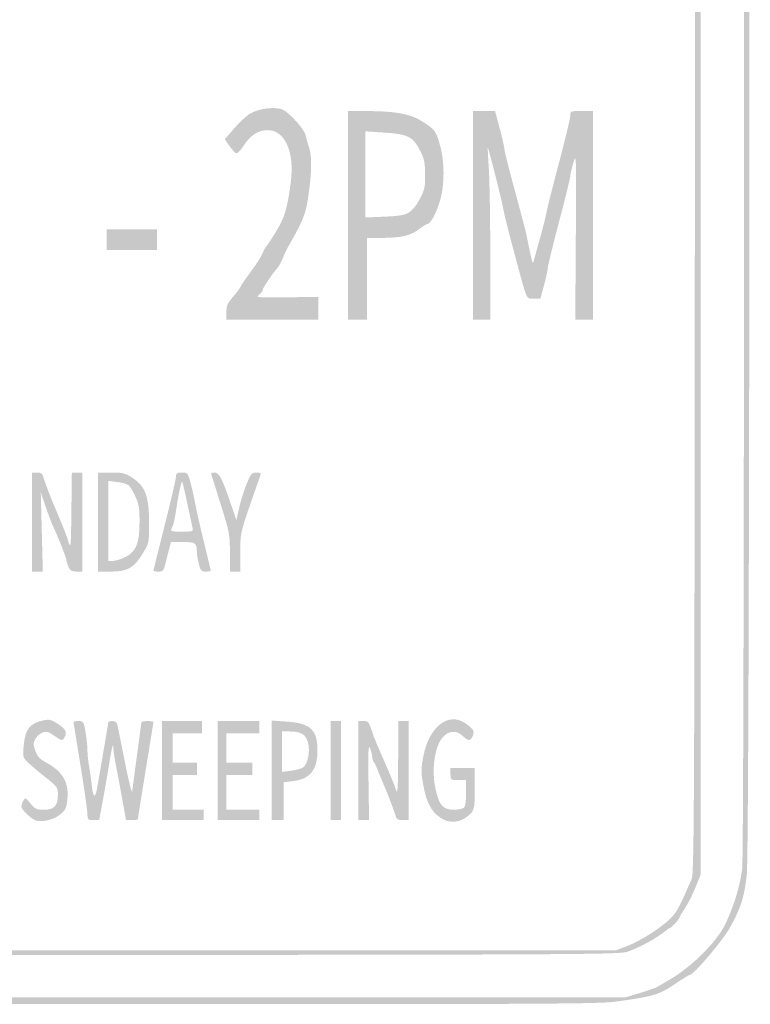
# Model space of a CAD drawing. Header units: inches. Extents: x -0.5 to 0.5, y -0.73 to 0.74.
# Tile 2 of 3: x -0.03 to 0.5, y -0.73 to -0.02. Entities that reach past the tile are written whole.
import ezdxf

# ---------------------------------------------------------------- set-up
doc = ezdxf.new("R2010")
doc.units = ezdxf.units.IN
doc.header["$MEASUREMENT"] = 0

msp = doc.modelspace()

# ---------------------------------------------------------------- hatches: boundary and pattern name
h = msp.add_hatch(color=7)
edge = h.paths.add_edge_path()
edge.add_spline(control_points=[(-0.39874, -0.73269), (-0.41879, -0.72992), (-0.42492, -0.72822), (-0.43436, -0.72285), (-0.43942, -0.71997), (-0.44601, -0.71632), (-0.44901, -0.71475), (-0.452, -0.71318), (-0.45684, -0.70921), (-0.45975, -0.70594), (-0.46266, -0.70267), (-0.4669, -0.69802), (-0.46917, -0.6956), (-0.47438, -0.69004), (-0.48556, -0.67139), (-0.48892, -0.66264), (-0.49512, -0.64653), (-0.49492, -0.66907), (-0.49492, 0), (-0.49492, 0.66907), (-0.49512, 0.64653), (-0.48892, 0.66264), (-0.48556, 0.67139), (-0.47438, 0.69004), (-0.46917, 0.6956), (-0.4669, 0.69802), (-0.46266, 0.70267), (-0.45975, 0.70594), (-0.45684, 0.70921), (-0.452, 0.71318), (-0.44901, 0.71475), (-0.44601, 0.71632), (-0.43942, 0.71997), (-0.43436, 0.72285), (-0.42461, 0.72841), (-0.4196, 0.72975), (-0.39748, 0.73271), (-0.37657, 0.73552), (0.3767, 0.73551), (0.39748, 0.7327), (0.42579, 0.72888), (0.42957, 0.72776), (0.44167, 0.71955), (0.44681, 0.71606), (0.45149, 0.71321), (0.45206, 0.71321), (0.45469, 0.71321), (0.47577, 0.68843), (0.48072, 0.67953), (0.48895, 0.66471), (0.49131, 0.65738), (0.49319, 0.64088), (0.49576, 0.61838), (0.49576, -0.61838), (0.49319, -0.64088), (0.49131, -0.65738), (0.48895, -0.66471), (0.48072, -0.67953), (0.47577, -0.68843), (0.45469, -0.71321), (0.45206, -0.71321), (0.45149, -0.71321), (0.44681, -0.71606), (0.44167, -0.71955), (0.42957, -0.72776), (0.42579, -0.72888), (0.39748, -0.7327), (0.38548, -0.73432), (0.3325, -0.73455), (-0.00189, -0.73441), (-0.30154, -0.73429), (-0.38994, -0.7339), (-0.39874, -0.73269)], knot_values=[0, 0, 0, 0, 1, 1, 1, 2, 2, 2, 3, 3, 3, 4, 4, 4, 5, 5, 5, 6, 6, 6, 7, 7, 7, 8, 8, 8, 9, 9, 9, 10, 10, 10, 11, 11, 11, 12, 12, 12, 13, 13, 13, 14, 14, 14, 15, 15, 15, 16, 16, 16, 17, 17, 17, 18, 18, 18, 19, 19, 19, 20, 20, 20, 21, 21, 21, 22, 22, 22, 23, 23, 23, 24, 24, 24, 24], degree=3, periodic=0)
edge = h.paths.add_edge_path(flags=0)
edge.add_spline(control_points=[(0.41583, -0.72636), (0.42165, -0.7246), (0.42726, -0.72264), (0.4283, -0.722), (0.42934, -0.72136), (0.4333, -0.71903), (0.43711, -0.71682), (0.4539, -0.70708), (0.47193, -0.68896), (0.47809, -0.67562), (0.48415, -0.6625), (0.48836, -0.64848), (0.48989, -0.63629), (0.49171, -0.62171), (0.49171, 0.62171), (0.48989, 0.63629), (0.48836, 0.64848), (0.48415, 0.6625), (0.47809, 0.67562), (0.47193, 0.68896), (0.4539, 0.70708), (0.43711, 0.71682), (0.4333, 0.71903), (0.42934, 0.72136), (0.4283, 0.722), (0.42726, 0.72264), (0.42165, 0.7246), (0.41583, 0.72636)], knot_values=[0, 0, 0, 0, 1, 1, 1, 2, 2, 2, 3, 3, 3, 4, 4, 4, 5, 5, 5, 6, 6, 6, 7, 7, 7, 8, 8, 8, 9, 9, 9, 9], degree=3, periodic=0)
edge.add_line((0.41583, 0.72636), (0.40525, 0.72956))
edge.add_line((0.40525, 0.72956), (0.0003, 0.72956))
edge.add_line((0.0003, 0.72956), (-0.40466, 0.72956))
edge.add_line((-0.40466, 0.72956), (-0.41546, 0.72619))
edge.add_spline(control_points=[(-0.41546, 0.72619), (-0.4214, 0.72434), (-0.42982, 0.72066), (-0.43418, 0.71802), (-0.43853, 0.71537), (-0.44253, 0.7132), (-0.44306, 0.7132), (-0.44441, 0.71318), (-0.45901, 0.70062), (-0.45963, 0.69894), (-0.45991, 0.69818), (-0.46359, 0.69358), (-0.46781, 0.68871), (-0.47662, 0.67855), (-0.48352, 0.6648), (-0.48773, 0.64902)], knot_values=[0, 0, 0, 0, 1, 1, 1, 2, 2, 2, 3, 3, 3, 4, 4, 4, 5, 5, 5, 5], degree=3, periodic=0)
edge.add_line((-0.48773, 0.64902), (-0.49057, 0.63836))
edge.add_line((-0.49057, 0.63836), (-0.49057, 0))
edge.add_line((-0.49057, 0), (-0.49057, -0.63836))
edge.add_line((-0.49057, -0.63836), (-0.48773, -0.64902))
edge.add_spline(control_points=[(-0.48773, -0.64902), (-0.48352, -0.6648), (-0.47662, -0.67855), (-0.46781, -0.68871), (-0.46359, -0.69358), (-0.45991, -0.69818), (-0.45963, -0.69894), (-0.45903, -0.70055), (-0.44444, -0.71318), (-0.44315, -0.7132), (-0.44267, -0.7132), (-0.43871, -0.71533), (-0.43434, -0.71792), (-0.42998, -0.72052), (-0.42189, -0.72414), (-0.41635, -0.72597)], knot_values=[0, 0, 0, 0, 1, 1, 1, 2, 2, 2, 3, 3, 3, 4, 4, 4, 5, 5, 5, 5], degree=3, periodic=0)
edge.add_line((-0.41635, -0.72597), (-0.40629, -0.7293))
edge.add_line((-0.40629, -0.7293), (-0.00052, -0.72943))
edge.add_line((-0.00052, -0.72943), (0.40525, -0.72956))
edge.add_line((0.40525, -0.72956), (0.41583, -0.72636))
h = msp.add_hatch(color=7)
edge = h.paths.add_edge_path()
edge.add_spline(control_points=[(-0.39308, -0.69797), (-0.39619, -0.69734), (-0.40266, -0.69625), (-0.40744, -0.69555), (-0.41665, -0.69422), (-0.42154, -0.69183), (-0.43099, -0.68405), (-0.4342, -0.68141), (-0.4374, -0.67925), (-0.43809, -0.67925), (-0.43879, -0.67925), (-0.43969, -0.67854), (-0.44009, -0.67767), (-0.44132, -0.67504), (-0.44634, -0.6671), (-0.45011, -0.6618), (-0.45222, -0.65883), (-0.45491, -0.65204), (-0.45671, -0.64513)], knot_values=[0, 0, 0, 0, 1, 1, 1, 2, 2, 2, 3, 3, 3, 4, 4, 4, 5, 5, 5, 6, 6, 6, 6], degree=3, periodic=0)
edge.add_line((-0.45671, -0.64513), (-0.45975, -0.63347))
edge.add_line((-0.45975, -0.63347), (-0.45975, 0.00395))
edge.add_line((-0.45975, 0.00395), (-0.45975, 0.64137))
edge.add_line((-0.45975, 0.64137), (-0.4553, 0.65113))
edge.add_spline(control_points=[(-0.4553, 0.65113), (-0.45286, 0.65649), (-0.44946, 0.66271), (-0.44775, 0.66495), (-0.44605, 0.66719), (-0.44465, 0.66934), (-0.44465, 0.66975), (-0.44465, 0.6712), (-0.43896, 0.67921), (-0.43792, 0.67923), (-0.43733, 0.67924), (-0.43525, 0.68059), (-0.4333, 0.68223), (-0.42792, 0.68676), (-0.41394, 0.69425), (-0.40657, 0.69656), (-0.40056, 0.69844), (-0.36684, 0.69866), (-0.00818, 0.69905), (0.34449, 0.69944), (0.38484, 0.69928), (0.3956, 0.69749), (0.40217, 0.6964), (0.40953, 0.6952), (0.41195, 0.69482), (0.41708, 0.69401), (0.42284, 0.69076), (0.43099, 0.68405), (0.4342, 0.68141), (0.43731, 0.67924), (0.43791, 0.67923), (0.43898, 0.67921), (0.44465, 0.6712), (0.44465, 0.6697), (0.44465, 0.66927), (0.44643, 0.66667), (0.4486, 0.66394), (0.45077, 0.6612), (0.45416, 0.65497), (0.45615, 0.6501)], knot_values=[0, 0, 0, 0, 1, 1, 1, 2, 2, 2, 3, 3, 3, 4, 4, 4, 5, 5, 5, 6, 6, 6, 7, 7, 7, 8, 8, 8, 9, 9, 9, 10, 10, 10, 11, 11, 11, 12, 12, 12, 13, 13, 13, 13], degree=3, periodic=0)
edge.add_line((0.45615, 0.6501), (0.45975, 0.64125))
edge.add_line((0.45975, 0.64125), (0.45974, 0.00018))
edge.add_line((0.45974, 0.00018), (0.45974, -0.64088))
edge.add_line((0.45974, -0.64088), (0.45597, -0.65013))
edge.add_spline(control_points=[(0.45597, -0.65013), (0.45389, -0.65522), (0.4505, -0.6619), (0.44843, -0.66498), (0.44635, -0.66805), (0.44464, -0.67096), (0.44461, -0.67145), (0.44456, -0.67265), (0.43868, -0.67925), (0.43766, -0.67925), (0.43721, -0.67925), (0.43525, -0.68059), (0.4333, -0.68223), (0.42792, -0.68676), (0.41394, -0.69425), (0.40657, -0.69656), (0.40055, -0.69845), (0.36704, -0.69864), (0.00629, -0.69887), (-0.22758, -0.69902), (-0.38972, -0.69865), (-0.39308, -0.69797)], knot_values=[0, 0, 0, 0, 1, 1, 1, 2, 2, 2, 3, 3, 3, 4, 4, 4, 5, 5, 5, 6, 6, 6, 7, 7, 7, 7], degree=3, periodic=0)
edge = h.paths.add_edge_path(flags=0)
edge.add_spline(control_points=[(0.4053, -0.69288), (0.41782, -0.68819), (0.43553, -0.67636), (0.44098, -0.66903), (0.44272, -0.66669), (0.44573, -0.6611), (0.44765, -0.6566), (0.44958, -0.65211), (0.4521, -0.64645), (0.45325, -0.64403), (0.45519, -0.63994), (0.45537, -0.59372), (0.45569, -0.00566), (0.4559, 0.39048), (0.45558, 0.63123), (0.45484, 0.63611), (0.45418, 0.64041), (0.45225, 0.64664), (0.45056, 0.64995), (0.44107, 0.66846), (0.43562, 0.67532), (0.42453, 0.68271), (0.41223, 0.6909), (0.41164, 0.69117), (0.40101, 0.69356), (0.39277, 0.69541), (0.35648, 0.6956), (-0.00303, 0.6956)], knot_values=[0, 0, 0, 0, 1, 1, 1, 2, 2, 2, 3, 3, 3, 4, 4, 4, 5, 5, 5, 6, 6, 6, 7, 7, 7, 8, 8, 8, 9, 9, 9, 9], degree=3, periodic=0)
edge.add_line((-0.00303, 0.6956), (-0.39802, 0.6956))
edge.add_line((-0.39802, 0.6956), (-0.4053, 0.69289))
edge.add_spline(control_points=[(-0.4053, 0.69289), (-0.41261, 0.69016), (-0.41781, 0.68728), (-0.4283, 0.68015), (-0.43538, 0.67534), (-0.44349, 0.6643), (-0.45019, 0.65036)], knot_values=[0, 0, 0, 0, 1, 1, 1, 2, 2, 2, 2], degree=3, periodic=0)
edge.add_line((-0.45019, 0.65036), (-0.45535, 0.63962))
edge.add_line((-0.45535, 0.63962), (-0.45535, 0.00314))
edge.add_spline(control_points=[(-0.45535, 0.00314), (-0.45535, -0.61773), (-0.45529, -0.63355), (-0.45296, -0.64214), (-0.45165, -0.64698), (-0.44933, -0.65292), (-0.44781, -0.65535), (-0.44629, -0.65777), (-0.44482, -0.66033), (-0.44454, -0.66104), (-0.44426, -0.66175), (-0.44178, -0.66545), (-0.43904, -0.66927), (-0.43135, -0.67998), (-0.41637, -0.68984), (-0.40263, -0.69322), (-0.39425, -0.69528), (-0.36997, -0.69542), (0.00215, -0.6955)], knot_values=[0, 0, 0, 0, 1, 1, 1, 2, 2, 2, 3, 3, 3, 4, 4, 4, 5, 5, 5, 6, 6, 6, 6], degree=3, periodic=0)
edge.add_line((0.00215, -0.6955), (0.39802, -0.6956))
edge.add_line((0.39802, -0.6956), (0.4053, -0.69288))
h = msp.add_hatch(color=7)
edge = h.paths.add_edge_path()
edge.add_spline(control_points=[(0.11635, -0.23351), (0.11635, -0.22896), (0.11717, -0.22709), (0.12116, -0.2225), (0.12381, -0.21947), (0.12629, -0.21613), (0.12669, -0.21509), (0.12708, -0.21406), (0.13036, -0.20925), (0.13398, -0.2044), (0.1376, -0.19956), (0.14141, -0.19362), (0.14244, -0.19119), (0.14347, -0.18877), (0.14469, -0.18651), (0.14516, -0.18616), (0.14562, -0.18582), (0.14873, -0.18112), (0.15206, -0.17572), (0.15848, -0.16532), (0.16052, -0.15855), (0.163, -0.13942), (0.16581, -0.11768), (0.15875, -0.10189), (0.14621, -0.10189), (0.13952, -0.10189), (0.13369, -0.10568), (0.12882, -0.11319), (0.12664, -0.11655), (0.12422, -0.11905), (0.12344, -0.11873), (0.12265, -0.11842), (0.12047, -0.11599), (0.1186, -0.11334)], knot_values=[0, 0, 0, 0, 1, 1, 1, 2, 2, 2, 3, 3, 3, 4, 4, 4, 5, 5, 5, 6, 6, 6, 7, 7, 7, 8, 8, 8, 9, 9, 9, 10, 10, 10, 11, 11, 11, 11], degree=3, periodic=0)
edge.add_line((0.1186, -0.11334), (0.11518, -0.10852))
edge.add_line((0.11518, -0.10852), (0.12205, -0.10059))
edge.add_spline(control_points=[(0.12205, -0.10059), (0.12582, -0.09623), (0.13104, -0.0914), (0.13364, -0.08987), (0.14011, -0.08604), (0.15257, -0.08468), (0.15755, -0.08726), (0.16261, -0.08987), (0.17281, -0.10139), (0.17371, -0.1055), (0.17411, -0.10732), (0.17531, -0.11159), (0.17638, -0.11499), (0.17855, -0.12186), (0.17804, -0.13591), (0.17498, -0.15409), (0.1734, -0.16349), (0.17104, -0.1689), (0.16045, -0.18742), (0.15986, -0.18846), (0.1584, -0.19169), (0.1572, -0.19459), (0.156, -0.1975), (0.15408, -0.20089), (0.15293, -0.20214), (0.14971, -0.20562), (0.14277, -0.21603), (0.14277, -0.21737), (0.14277, -0.21802), (0.14192, -0.21926), (0.14088, -0.22013), (0.13984, -0.22099), (0.13899, -0.22205), (0.13899, -0.22248), (0.13899, -0.22292), (0.1489, -0.2231), (0.161, -0.2229)], knot_values=[0, 0, 0, 0, 1, 1, 1, 2, 2, 2, 3, 3, 3, 4, 4, 4, 5, 5, 5, 6, 6, 6, 7, 7, 7, 8, 8, 8, 9, 9, 9, 10, 10, 10, 11, 11, 11, 12, 12, 12, 12], degree=3, periodic=0)
edge.add_line((0.161, -0.2229), (0.18302, -0.22253))
edge.add_line((0.18302, -0.22253), (0.18302, -0.23076))
edge.add_line((0.18302, -0.23076), (0.18302, -0.23899))
edge.add_line((0.18302, -0.23899), (0.14969, -0.23899))
edge.add_line((0.14969, -0.23899), (0.11635, -0.23899))
edge.add_line((0.11635, -0.23899), (0.11635, -0.23351))
h = msp.add_hatch(color=7)
edge = h.paths.add_edge_path()
edge.add_line((0.2044, -0.16352), (0.2044, -0.08805))
edge.add_line((0.2044, -0.08805), (0.21918, -0.08812))
edge.add_spline(control_points=[(0.21918, -0.08812), (0.23937, -0.08821), (0.24988, -0.09025), (0.25849, -0.09578), (0.26749, -0.10155), (0.26819, -0.1025), (0.27111, -0.11306), (0.27439, -0.12489), (0.27441, -0.14116), (0.27115, -0.15256), (0.26858, -0.16153), (0.2642, -0.16981), (0.26203, -0.16981), (0.26132, -0.16981), (0.25868, -0.1714), (0.25616, -0.17335), (0.24984, -0.17823), (0.24318, -0.17987), (0.22973, -0.17987)], knot_values=[0, 0, 0, 0, 1, 1, 1, 2, 2, 2, 3, 3, 3, 4, 4, 4, 5, 5, 5, 6, 6, 6, 6], degree=3, periodic=0)
edge.add_line((0.22973, -0.17987), (0.21824, -0.17987))
edge.add_line((0.21824, -0.17987), (0.21824, -0.20943))
edge.add_line((0.21824, -0.20943), (0.21824, -0.23899))
edge.add_line((0.21824, -0.23899), (0.21132, -0.23899))
edge.add_line((0.21132, -0.23899), (0.2044, -0.23899))
edge.add_line((0.2044, -0.23899), (0.2044, -0.16352))
edge = h.paths.add_edge_path(flags=0)
edge.add_spline(control_points=[(0.24842, -0.16155), (0.25105, -0.16001), (0.25399, -0.15638), (0.25647, -0.15163), (0.25996, -0.14494), (0.26036, -0.14304), (0.26026, -0.13383), (0.26016, -0.12495), (0.25962, -0.12251), (0.25633, -0.11617), (0.25134, -0.10652), (0.24768, -0.10476), (0.23031, -0.10364)], knot_values=[0, 0, 0, 0, 1, 1, 1, 2, 2, 2, 3, 3, 3, 4, 4, 4, 4], degree=3, periodic=0)
edge.add_line((0.23031, -0.10364), (0.21698, -0.10277))
edge.add_line((0.21698, -0.10277), (0.21698, -0.13394))
edge.add_line((0.21698, -0.13394), (0.21698, -0.1651))
edge.add_line((0.21698, -0.1651), (0.23062, -0.16454))
edge.add_spline(control_points=[(0.23062, -0.16454), (0.2411, -0.16411), (0.24523, -0.16341), (0.24842, -0.16155)], knot_values=[0, 0, 0, 0, 1, 1, 1, 1], degree=3, periodic=0)
h = msp.add_hatch(color=7)
edge = h.paths.add_edge_path()
edge.add_line((0.29497, -0.16352), (0.29497, -0.08805))
edge.add_line((0.29497, -0.08805), (0.30294, -0.08805))
edge.add_line((0.30294, -0.08805), (0.31091, -0.08805))
edge.add_line((0.31091, -0.08805), (0.31426, -0.10055))
edge.add_spline(control_points=[(0.31426, -0.10055), (0.3161, -0.10742), (0.31761, -0.11408), (0.31761, -0.11535), (0.31761, -0.11662), (0.32107, -0.13038), (0.32531, -0.14593), (0.32954, -0.16149), (0.33326, -0.17563), (0.33358, -0.17736), (0.3339, -0.17909), (0.33506, -0.18475), (0.33618, -0.18994), (0.33817, -0.19923), (0.33822, -0.1993), (0.33935, -0.19497), (0.33998, -0.19255), (0.34194, -0.18547), (0.3437, -0.17925), (0.34546, -0.17302), (0.34745, -0.16509), (0.34811, -0.16164), (0.34878, -0.15818), (0.35294, -0.14166), (0.35737, -0.12493), (0.36179, -0.1082), (0.36541, -0.09306), (0.36541, -0.09128), (0.36541, -0.08814), (0.36564, -0.08805), (0.37358, -0.08805)], knot_values=[0, 0, 0, 0, 1, 1, 1, 2, 2, 2, 3, 3, 3, 4, 4, 4, 5, 5, 5, 6, 6, 6, 7, 7, 7, 8, 8, 8, 9, 9, 9, 10, 10, 10, 10], degree=3, periodic=0)
edge.add_line((0.37358, -0.08805), (0.38176, -0.08805))
edge.add_line((0.38176, -0.08805), (0.38176, -0.16352))
edge.add_line((0.38176, -0.16352), (0.38176, -0.23899))
edge.add_line((0.38176, -0.23899), (0.37538, -0.23899))
edge.add_line((0.37538, -0.23899), (0.36899, -0.23899))
edge.add_line((0.36899, -0.23899), (0.3694, -0.17855))
edge.add_spline(control_points=[(0.3694, -0.17855), (0.3698, -0.11953), (0.36976, -0.11827), (0.36763, -0.1254), (0.36643, -0.12942), (0.36544, -0.13372), (0.36543, -0.13497), (0.36542, -0.13622), (0.36173, -0.1512), (0.35723, -0.16826), (0.35274, -0.18532), (0.34906, -0.20039), (0.34906, -0.20176), (0.34906, -0.20312), (0.34786, -0.20866), (0.3464, -0.21407)], knot_values=[0, 0, 0, 0, 1, 1, 1, 2, 2, 2, 3, 3, 3, 4, 4, 4, 5, 5, 5, 5], degree=3, periodic=0)
edge.add_line((0.3464, -0.21407), (0.34375, -0.2239))
edge.add_line((0.34375, -0.2239), (0.33895, -0.2239))
edge.add_spline(control_points=[(0.33895, -0.2239), (0.33343, -0.2239), (0.33426, -0.22562), (0.32715, -0.19937), (0.3207, -0.17555), (0.31802, -0.16495), (0.31665, -0.15786), (0.31515, -0.15009), (0.30603, -0.11428), (0.30567, -0.11475), (0.30552, -0.11494), (0.30585, -0.1216), (0.30639, -0.12956), (0.30693, -0.13752), (0.30741, -0.16539), (0.30746, -0.19151)], knot_values=[0, 0, 0, 0, 1, 1, 1, 2, 2, 2, 3, 3, 3, 4, 4, 4, 5, 5, 5, 5], degree=3, periodic=0)
edge.add_line((0.30746, -0.19151), (0.30755, -0.23899))
edge.add_line((0.30755, -0.23899), (0.30126, -0.23899))
edge.add_line((0.30126, -0.23899), (0.29497, -0.23899))
edge.add_line((0.29497, -0.23899), (0.29497, -0.16352))
for points in [[(0.02956, -0.18113), (0.02956, -0.17358), (0.0478, -0.17358), (0.06604, -0.17358), (0.06604, -0.18113), (0.06604, -0.18868), (0.0478, -0.18868), (0.02956, -0.18868), (0.02956, -0.18113)], [(0.06981, -0.56541), (0.06981, -0.52956), (0.08428, -0.52956), (0.09874, -0.52956), (0.09874, -0.53396), (0.09874, -0.53836), (0.08805, -0.53836), (0.07736, -0.53836), (0.07736, -0.54906), (0.07736, -0.55975), (0.08616, -0.55975), (0.09497, -0.55975), (0.09497, -0.56415), (0.09497, -0.56855), (0.08616, -0.56855), (0.07736, -0.56855), (0.07736, -0.58113), (0.07736, -0.59371), (0.08868, -0.59371), (0.1, -0.59371), (0.1, -0.59748), (0.1, -0.60126), (0.08491, -0.60126), (0.06981, -0.60126), (0.06981, -0.56541)], [(0.11006, -0.56541), (0.11006, -0.52956), (0.12516, -0.52956), (0.14025, -0.52956), (0.14025, -0.53396), (0.14025, -0.53836), (0.1283, -0.53836), (0.11635, -0.53836), (0.11635, -0.54906), (0.11635, -0.55975), (0.12579, -0.55975), (0.13522, -0.55975), (0.13522, -0.56415), (0.13522, -0.56855), (0.12579, -0.56855), (0.11635, -0.56855), (0.11635, -0.58113), (0.11635, -0.59371), (0.1283, -0.59371), (0.14025, -0.59371), (0.14025, -0.59748), (0.14025, -0.60126), (0.12516, -0.60126), (0.11006, -0.60126), (0.11006, -0.56541)], [(0.19182, -0.56541), (0.19182, -0.52956), (0.1956, -0.52956), (0.19937, -0.52956), (0.19937, -0.56541), (0.19937, -0.60126), (0.1956, -0.60126), (0.19182, -0.60126), (0.19182, -0.56541)]]:
    msp.add_hatch(color=7).paths.add_polyline_path(points)
h = msp.add_hatch(color=7)
edge = h.paths.add_edge_path()
edge.add_line((-0.02453, -0.38553), (-0.02453, -0.34969))
edge.add_line((-0.02453, -0.34969), (-0.02084, -0.34969))
edge.add_spline(control_points=[(-0.02084, -0.34969), (-0.01809, -0.34969), (-0.01695, -0.35041), (-0.01635, -0.35252), (-0.01535, -0.35606), (-0.011, -0.36756), (-0.00814, -0.37421), (-0.00198, -0.38857), (0.00051, -0.39486), (0.00206, -0.4), (0.00364, -0.40522), (0.0038, -0.40351), (0.00411, -0.37767)], knot_values=[0, 0, 0, 0, 1, 1, 1, 2, 2, 2, 3, 3, 3, 4, 4, 4, 4], degree=3, periodic=0)
edge.add_line((0.00411, -0.37767), (0.00445, -0.34969))
edge.add_line((0.00445, -0.34969), (0.0082, -0.34969))
edge.add_line((0.0082, -0.34969), (0.01195, -0.34969))
edge.add_line((0.01195, -0.34969), (0.01195, -0.38553))
edge.add_line((0.01195, -0.38553), (0.01195, -0.42138))
edge.add_line((0.01195, -0.42138), (0.00775, -0.42138))
edge.add_spline(control_points=[(0.00775, -0.42138), (0.00447, -0.42138), (0.00323, -0.42068), (0.00209, -0.41818), (0.00129, -0.41642), (0.00063, -0.4143), (0.00062, -0.41346), (0.00062, -0.41188), (-0.00551, -0.39623), (-0.00909, -0.38868), (-0.01023, -0.38626), (-0.01272, -0.37975), (-0.01461, -0.37421)], knot_values=[0, 0, 0, 0, 1, 1, 1, 2, 2, 2, 3, 3, 3, 4, 4, 4, 4], degree=3, periodic=0)
edge.add_line((-0.01461, -0.37421), (-0.01806, -0.36415))
edge.add_line((-0.01806, -0.36415), (-0.01732, -0.39277))
edge.add_line((-0.01732, -0.39277), (-0.01658, -0.42138))
edge.add_line((-0.01658, -0.42138), (-0.02056, -0.42138))
edge.add_line((-0.02056, -0.42138), (-0.02453, -0.42138))
edge.add_line((-0.02453, -0.42138), (-0.02453, -0.38553))
h = msp.add_hatch(color=7)
edge = h.paths.add_edge_path()
edge.add_line((0.02327, -0.38553), (0.02327, -0.34969))
edge.add_line((0.02327, -0.34969), (0.03284, -0.34969))
edge.add_spline(control_points=[(0.03284, -0.34969), (0.04143, -0.34969), (0.04304, -0.35009), (0.04848, -0.35362), (0.05759, -0.35952), (0.06038, -0.36716), (0.06038, -0.38621), (0.06038, -0.40056), (0.06033, -0.40081), (0.05601, -0.40793), (0.04949, -0.41868), (0.04486, -0.42138), (0.03295, -0.42138)], knot_values=[0, 0, 0, 0, 1, 1, 1, 2, 2, 2, 3, 3, 3, 4, 4, 4, 4], degree=3, periodic=0)
edge.add_line((0.03295, -0.42138), (0.02327, -0.42138))
edge.add_line((0.02327, -0.42138), (0.02327, -0.38553))
edge = h.paths.add_edge_path(flags=0)
edge.add_spline(control_points=[(0.0403, -0.41217), (0.05062, -0.40818), (0.05346, -0.40238), (0.05346, -0.3853), (0.05346, -0.37522), (0.05298, -0.37242), (0.05028, -0.36672), (0.04632, -0.35833), (0.04554, -0.35772), (0.03742, -0.35663)], knot_values=[0, 0, 0, 0, 1, 1, 1, 2, 2, 2, 3, 3, 3, 3], degree=3, periodic=0)
edge.add_line((0.03742, -0.35663), (0.03082, -0.35574))
edge.add_line((0.03082, -0.35574), (0.03082, -0.38479))
edge.add_line((0.03082, -0.38479), (0.03082, -0.41384))
edge.add_line((0.03082, -0.41384), (0.03365, -0.41374))
edge.add_spline(control_points=[(0.03365, -0.41374), (0.0352, -0.41369), (0.0382, -0.41298), (0.0403, -0.41217)], knot_values=[0, 0, 0, 0, 1, 1, 1, 1], degree=3, periodic=0)
h = msp.add_hatch(color=7)
edge = h.paths.add_edge_path()
edge.add_spline(control_points=[(0.06352, -0.42082), (0.06352, -0.42052), (0.0672, -0.40566), (0.0717, -0.38781), (0.07619, -0.36996), (0.07987, -0.35408), (0.07987, -0.35252), (0.07987, -0.35014), (0.08055, -0.34969), (0.08411, -0.34969), (0.0882, -0.34969), (0.08842, -0.34994), (0.09033, -0.35692), (0.09142, -0.3609), (0.09298, -0.36783), (0.0938, -0.37233), (0.09462, -0.37682), (0.09748, -0.38942), (0.10016, -0.40031), (0.10284, -0.41121), (0.10503, -0.42041), (0.10503, -0.42076), (0.10503, -0.4211), (0.1034, -0.42138), (0.10141, -0.42138), (0.09817, -0.42138), (0.09763, -0.42079), (0.09638, -0.4158), (0.0956, -0.41272), (0.09497, -0.40881), (0.09497, -0.40709), (0.09497, -0.40065), (0.09403, -0.4), (0.08482, -0.4)], knot_values=[0, 0, 0, 0, 1, 1, 1, 2, 2, 2, 3, 3, 3, 4, 4, 4, 5, 5, 5, 6, 6, 6, 7, 7, 7, 8, 8, 8, 9, 9, 9, 10, 10, 10, 11, 11, 11, 11], degree=3, periodic=0)
edge.add_line((0.08482, -0.4), (0.0762, -0.4))
edge.add_line((0.0762, -0.4), (0.07496, -0.40472))
edge.add_spline(control_points=[(0.07496, -0.40472), (0.07428, -0.40731), (0.07306, -0.41212), (0.07224, -0.41541), (0.07091, -0.42081), (0.07042, -0.42138), (0.06715, -0.42138), (0.06515, -0.42138), (0.06352, -0.42113), (0.06352, -0.42082)], knot_values=[0, 0, 0, 0, 1, 1, 1, 2, 2, 2, 3, 3, 3, 3], degree=3, periodic=0)
edge = h.paths.add_edge_path(flags=0)
edge.add_spline(control_points=[(0.09184, -0.38962), (0.09148, -0.38807), (0.08974, -0.38002), (0.08798, -0.37174), (0.08622, -0.36346), (0.08458, -0.35649), (0.08434, -0.35624), (0.08374, -0.35564), (0.08133, -0.3671), (0.07983, -0.3777), (0.07915, -0.38247), (0.07804, -0.38741), (0.07735, -0.3887), (0.0754, -0.39234), (0.07561, -0.39245), (0.0843, -0.39245), (0.09216, -0.39245), (0.09247, -0.39234), (0.09184, -0.38962)], knot_values=[0, 0, 0, 0, 1, 1, 1, 2, 2, 2, 3, 3, 3, 4, 4, 4, 5, 5, 5, 6, 6, 6, 6], degree=3, periodic=0)
h = msp.add_hatch(color=7)
edge = h.paths.add_edge_path()
edge.add_spline(control_points=[(0.1189, -0.40786), (0.11893, -0.3962), (0.1184, -0.39261), (0.11502, -0.38176), (0.11287, -0.37484), (0.11006, -0.36579), (0.10878, -0.36164), (0.1075, -0.35748), (0.10607, -0.3531), (0.10561, -0.35189), (0.10495, -0.35016), (0.10542, -0.34969), (0.10781, -0.34969), (0.11119, -0.34969), (0.11324, -0.35373), (0.12001, -0.37367)], knot_values=[0, 0, 0, 0, 1, 1, 1, 2, 2, 2, 3, 3, 3, 4, 4, 4, 5, 5, 5, 5], degree=3, periodic=0)
edge.add_line((0.12001, -0.37367), (0.12358, -0.38418))
edge.add_line((0.12358, -0.38418), (0.12565, -0.37508))
edge.add_spline(control_points=[(0.12565, -0.37508), (0.12678, -0.37008), (0.12922, -0.36232), (0.13106, -0.35784), (0.13411, -0.35042), (0.13474, -0.34969), (0.13809, -0.34969), (0.14109, -0.34969), (0.14162, -0.3501), (0.14092, -0.35189), (0.14045, -0.3531), (0.137, -0.36299), (0.13324, -0.37388), (0.12659, -0.39316), (0.12642, -0.39402), (0.12642, -0.40752)], knot_values=[0, 0, 0, 0, 1, 1, 1, 2, 2, 2, 3, 3, 3, 4, 4, 4, 5, 5, 5, 5], degree=3, periodic=0)
edge.add_line((0.12642, -0.40752), (0.12642, -0.42138))
edge.add_line((0.12642, -0.42138), (0.12264, -0.42138))
edge.add_line((0.12264, -0.42138), (0.11887, -0.42138))
edge.add_line((0.11887, -0.42138), (0.1189, -0.40786))
h = msp.add_hatch(color=7)
edge = h.paths.add_edge_path()
edge.add_spline(control_points=[(0.27163, -0.59972), (0.26468, -0.59496), (0.26129, -0.5887), (0.25908, -0.5766), (0.25719, -0.5663), (0.25719, -0.56451), (0.25902, -0.55487), (0.26299, -0.53391), (0.27705, -0.52277), (0.28911, -0.53101), (0.2953, -0.53524), (0.29627, -0.53688), (0.29468, -0.54038), (0.29293, -0.54423), (0.29152, -0.54418), (0.28726, -0.5401), (0.28083, -0.53393), (0.27212, -0.53824), (0.26884, -0.54921), (0.26606, -0.55853), (0.26569, -0.56864), (0.26779, -0.57851), (0.27033, -0.59049), (0.27314, -0.59371), (0.2811, -0.59371), (0.2843, -0.59371), (0.2876, -0.59303), (0.28843, -0.5922), (0.28933, -0.5913), (0.28994, -0.58697), (0.28994, -0.58151)], knot_values=[0, 0, 0, 0, 1, 1, 1, 2, 2, 2, 3, 3, 3, 4, 4, 4, 5, 5, 5, 6, 6, 6, 7, 7, 7, 8, 8, 8, 9, 9, 9, 10, 10, 10, 10], degree=3, periodic=0)
edge.add_line((0.28994, -0.58151), (0.28994, -0.57233))
edge.add_line((0.28994, -0.57233), (0.28428, -0.57233))
edge.add_spline(control_points=[(0.28428, -0.57233), (0.27865, -0.57233), (0.27862, -0.5723), (0.27862, -0.56792)], knot_values=[0, 0, 0, 0, 1, 1, 1, 1], degree=3, periodic=0)
edge.add_line((0.27862, -0.56792), (0.27862, -0.56352))
edge.add_line((0.27862, -0.56352), (0.28742, -0.56352))
edge.add_line((0.28742, -0.56352), (0.29623, -0.56352))
edge.add_line((0.29623, -0.56352), (0.29623, -0.57838))
edge.add_spline(control_points=[(0.29623, -0.57838), (0.29623, -0.59432), (0.29596, -0.59513), (0.28911, -0.5998), (0.28405, -0.60326), (0.27674, -0.60323), (0.27163, -0.59972)], knot_values=[0, 0, 0, 0, 1, 1, 1, 2, 2, 2, 2], degree=3, periodic=0)
h = msp.add_hatch(color=7)
edge = h.paths.add_edge_path()
edge.add_spline(control_points=[(-0.02264, -0.60107), (-0.02674, -0.59878), (-0.03208, -0.59337), (-0.03208, -0.59151), (-0.03208, -0.59055), (-0.03146, -0.58861), (-0.0307, -0.5872), (-0.02938, -0.58473), (-0.02917, -0.58481), (-0.02557, -0.58917), (-0.02221, -0.59325), (-0.02121, -0.59371), (-0.0157, -0.59371), (-0.00827, -0.59371), (-0.00566, -0.59086), (-0.00566, -0.58275), (-0.00566, -0.57763), (-0.00605, -0.57707), (-0.01404, -0.57077), (-0.01865, -0.56713), (-0.02438, -0.56229), (-0.02679, -0.56002), (-0.03105, -0.55598), (-0.03114, -0.55571), (-0.0305, -0.54807), (-0.02944, -0.5353), (-0.026, -0.53089), (-0.01555, -0.52893), (-0.01182, -0.52823), (-0.01005, -0.52869), (-0.0059, -0.53144), (-0.00007, -0.53529), (0.00116, -0.53754), (-0.00068, -0.54097), (-0.00235, -0.54409), (-0.0027, -0.54405), (-0.00849, -0.54003), (-0.01247, -0.53727), (-0.01395, -0.53688), (-0.0167, -0.53785), (-0.01854, -0.5385), (-0.0209, -0.54055), (-0.02195, -0.54242), (-0.02364, -0.54543), (-0.02365, -0.5464), (-0.02199, -0.55104), (-0.02055, -0.5551), (-0.01885, -0.55697), (-0.01447, -0.55937), (-0.00175, -0.56634), (0.00262, -0.57412), (0.00111, -0.58712), (0.00045, -0.5928), (-0.00031, -0.59424), (-0.00423, -0.59732), (-0.00942, -0.6014), (-0.01868, -0.60328), (-0.02264, -0.60107)], knot_values=[0, 0, 0, 0, 1, 1, 1, 2, 2, 2, 3, 3, 3, 4, 4, 4, 5, 5, 5, 6, 6, 6, 7, 7, 7, 8, 8, 8, 9, 9, 9, 10, 10, 10, 11, 11, 11, 12, 12, 12, 13, 13, 13, 14, 14, 14, 15, 15, 15, 16, 16, 16, 17, 17, 17, 18, 18, 18, 19, 19, 19, 19], degree=3, periodic=0)
h = msp.add_hatch(color=7)
edge = h.paths.add_edge_path()
edge.add_spline(control_points=[(0.01572, -0.59686), (0.01572, -0.59444), (0.01346, -0.57859), (0.01069, -0.56164), (0.00792, -0.54468), (0.00566, -0.53052), (0.00566, -0.53018), (0.00566, -0.52984), (0.0073, -0.52956), (0.0093, -0.52956), (0.0128, -0.52956), (0.01301, -0.5299), (0.01434, -0.53752), (0.0151, -0.5419), (0.01572, -0.54775), (0.01572, -0.55052), (0.01572, -0.55329), (0.01627, -0.55862), (0.01694, -0.56237), (0.01761, -0.56612), (0.0185, -0.57244), (0.01892, -0.57642), (0.01976, -0.58445), (0.02128, -0.58581), (0.02244, -0.57956), (0.02418, -0.57019), (0.0308, -0.53137), (0.03081, -0.5305), (0.03081, -0.52998), (0.03217, -0.52956), (0.03383, -0.52956), (0.03592, -0.52956), (0.03703, -0.53042), (0.03746, -0.53239), (0.03781, -0.53395), (0.04028, -0.54626), (0.04295, -0.55975), (0.04562, -0.57324), (0.04797, -0.58258), (0.04817, -0.5805), (0.04838, -0.57843), (0.04994, -0.56659), (0.05163, -0.55419), (0.05333, -0.54179), (0.05472, -0.53118), (0.05472, -0.5306), (0.05472, -0.53003), (0.0567, -0.52956), (0.05912, -0.52956), (0.06154, -0.52956), (0.06352, -0.52985), (0.06352, -0.5302), (0.06352, -0.53055), (0.06097, -0.54643), (0.05786, -0.56548), (0.05475, -0.58453), (0.0522, -0.60037), (0.0522, -0.60069), (0.0522, -0.601), (0.05028, -0.60126), (0.04793, -0.60126)], knot_values=[0, 0, 0, 0, 1, 1, 1, 2, 2, 2, 3, 3, 3, 4, 4, 4, 5, 5, 5, 6, 6, 6, 7, 7, 7, 8, 8, 8, 9, 9, 9, 10, 10, 10, 11, 11, 11, 12, 12, 12, 13, 13, 13, 14, 14, 14, 15, 15, 15, 16, 16, 16, 17, 17, 17, 18, 18, 18, 19, 19, 19, 20, 20, 20, 20], degree=3, periodic=0)
edge.add_line((0.04793, -0.60126), (0.04366, -0.60126))
edge.add_line((0.04366, -0.60126), (0.04089, -0.58585))
edge.add_spline(control_points=[(0.04089, -0.58585), (0.03937, -0.57737), (0.03733, -0.56648), (0.03636, -0.56164), (0.03539, -0.55679), (0.03459, -0.55146), (0.03459, -0.54979), (0.03459, -0.54409), (0.0335, -0.54783), (0.03149, -0.5604), (0.03039, -0.56731), (0.02831, -0.57932), (0.02686, -0.58711)], knot_values=[0, 0, 0, 0, 1, 1, 1, 2, 2, 2, 3, 3, 3, 4, 4, 4, 4], degree=3, periodic=0)
edge.add_line((0.02686, -0.58711), (0.02424, -0.60126))
edge.add_line((0.02424, -0.60126), (0.01998, -0.60126))
edge.add_spline(control_points=[(0.01998, -0.60126), (0.01595, -0.60126), (0.01572, -0.60102), (0.01572, -0.59686)], knot_values=[0, 0, 0, 0, 1, 1, 1, 1], degree=3, periodic=0)
h = msp.add_hatch(color=7)
edge = h.paths.add_edge_path()
edge.add_line((0.14906, -0.56522), (0.14906, -0.52918))
edge.add_line((0.14906, -0.52918), (0.16041, -0.52999))
edge.add_spline(control_points=[(0.16041, -0.52999), (0.17749, -0.5312), (0.18246, -0.53609), (0.18233, -0.55157), (0.18221, -0.5649), (0.17681, -0.57161), (0.16509, -0.57298)], knot_values=[0, 0, 0, 0, 1, 1, 1, 2, 2, 2, 2], degree=3, periodic=0)
edge.add_line((0.16509, -0.57298), (0.15786, -0.57383))
edge.add_line((0.15786, -0.57383), (0.15786, -0.58754))
edge.add_line((0.15786, -0.58754), (0.15786, -0.60126))
edge.add_line((0.15786, -0.60126), (0.15346, -0.60126))
edge.add_line((0.15346, -0.60126), (0.14906, -0.60126))
edge.add_line((0.14906, -0.60126), (0.14906, -0.56522))
edge = h.paths.add_edge_path(flags=0)
edge.add_spline(control_points=[(0.17175, -0.5632), (0.17529, -0.56099), (0.17726, -0.55113), (0.1754, -0.54492), (0.17364, -0.53904), (0.17038, -0.53711), (0.1622, -0.53711)], knot_values=[0, 0, 0, 0, 1, 1, 1, 2, 2, 2, 2], degree=3, periodic=0)
edge.add_line((0.1622, -0.53711), (0.1566, -0.53711))
edge.add_line((0.1566, -0.53711), (0.1566, -0.55173))
edge.add_line((0.1566, -0.55173), (0.1566, -0.56636))
edge.add_line((0.1566, -0.56636), (0.163, -0.56551))
edge.add_spline(control_points=[(0.163, -0.56551), (0.16652, -0.56505), (0.17046, -0.56401), (0.17175, -0.5632)], knot_values=[0, 0, 0, 0, 1, 1, 1, 1], degree=3, periodic=0)
h = msp.add_hatch(color=7)
edge = h.paths.add_edge_path()
edge.add_line((0.21195, -0.56541), (0.21195, -0.52956))
edge.add_line((0.21195, -0.52956), (0.21557, -0.52956))
edge.add_spline(control_points=[(0.21557, -0.52956), (0.21931, -0.52956), (0.21924, -0.52946), (0.22292, -0.54025), (0.22363, -0.54233), (0.22735, -0.5511), (0.23118, -0.55975), (0.23501, -0.5684), (0.2387, -0.57745), (0.23939, -0.57987), (0.2403, -0.58314), (0.24066, -0.57719), (0.24075, -0.55692)], knot_values=[0, 0, 0, 0, 1, 1, 1, 2, 2, 2, 3, 3, 3, 4, 4, 4, 4], degree=3, periodic=0)
edge.add_line((0.24075, -0.55692), (0.24088, -0.52956))
edge.add_line((0.24088, -0.52956), (0.24465, -0.52956))
edge.add_line((0.24465, -0.52956), (0.24843, -0.52956))
edge.add_line((0.24843, -0.52956), (0.24843, -0.56541))
edge.add_line((0.24843, -0.56541), (0.24843, -0.60126))
edge.add_line((0.24843, -0.60126), (0.24411, -0.60126))
edge.add_spline(control_points=[(0.24411, -0.60126), (0.24071, -0.60126), (0.23962, -0.60066), (0.23899, -0.59843), (0.23788, -0.59451), (0.23349, -0.583), (0.23022, -0.57547), (0.22872, -0.57201), (0.22673, -0.5672), (0.22581, -0.56478), (0.22488, -0.56236), (0.22365, -0.55984), (0.22307, -0.55918), (0.22249, -0.55853), (0.22199, -0.55683), (0.22196, -0.55541), (0.22192, -0.55399), (0.22122, -0.55123), (0.22038, -0.54928), (0.21915, -0.54639), (0.21894, -0.55097), (0.21927, -0.57349)], knot_values=[0, 0, 0, 0, 1, 1, 1, 2, 2, 2, 3, 3, 3, 4, 4, 4, 5, 5, 5, 6, 6, 6, 7, 7, 7, 7], degree=3, periodic=0)
edge.add_line((0.21927, -0.57349), (0.21967, -0.60126))
edge.add_line((0.21967, -0.60126), (0.21581, -0.60126))
edge.add_line((0.21581, -0.60126), (0.21195, -0.60126))
edge.add_line((0.21195, -0.60126), (0.21195, -0.56541))

doc.saveas('drawing.dxf')
